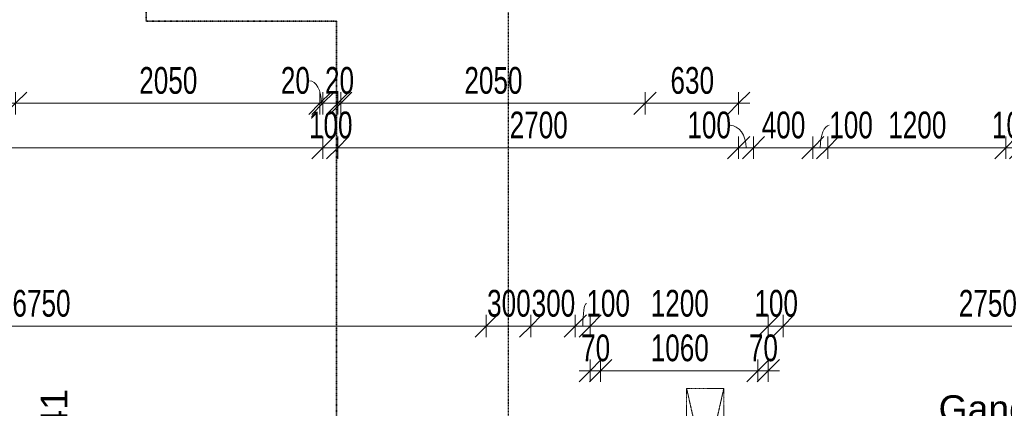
# Model space of a CAD drawing. Header units: millimetres. Extents: x -80560 to 110805, y -11020 to 52719.
# Tile 24 of 152: x 42402 to 49034, y 36368 to 38983. Entities that reach past the tile are written whole.
import ezdxf

# ---------------------------------------------------------------- set-up
doc = ezdxf.new("R2010")
doc.units = ezdxf.units.MM
for name, pattern in [('CENTER2', [20, 8, -4, 4, -4]), ('DASHDOT2', [8, 4, -2, 0, -2]), ('DASHED2-1', [3, 2, -1])]:
    doc.linetypes.add(name, pattern=pattern)
for name, color, linetype, lineweight in [('A-ANNO-DIMS', 211, 'Continuous', 9), ('A-ANNO-DIMS-100', 211, 'Continuous', 9), ('A-AREA-IDEN', 2, 'Continuous', 9), ('A-DETL', 90, 'Continuous', 18), ('A-GLAZ-IDEN', 152, 'Continuous', 18), ('G-ANNO-SYMB', 111, 'Continuous', 9), ('S-GRID', 1, 'Continuous', 9)]:
    doc.layers.add(name, color=color, linetype=linetype, lineweight=lineweight)
doc.styles.add('Arial', font='arial.ttf', dxfattribs={"height": 180})
doc.styles.add('Arial_6', font='arial.ttf', dxfattribs={"width": 0.7, "height": 180})
doc.dimstyles.new('n3o_1_8', dxfattribs={"dimscale": 304.8, "dimtxt": 183.646692, "dimasz": 0.492126, "dimexe": 0.246063, "dimexo": 0.0625, "dimgap": 0.032808, "dimtad": 1, "dimdec": 0, "dimdsep": 46, "dimtxsty": 'Arial_6', "dimblk1": 'OBLIQUE', "dimblk2": 'OBLIQUE', "dimsah": 1, "dimcen": 0.09, "dimdle": 0.246063, "dimazin": 0, "dimtfac": 1, "dimtdec": 4, "dimtix": 1, "dimtmove": 0, "dimatfit": 3, "dimfxl": 0.246063, "dimfxlon": 1, "dimtvp": 1, "dimtolj": 1, "dimtzin": 0, "dimarcsym": 2})
doc.dimstyles.new('n3o_1_8_1', dxfattribs={"dimscale": 304.8, "dimtxt": 183.646692, "dimasz": 0.492126, "dimexe": 0.246063, "dimexo": 0.0625, "dimgap": 0.032808, "dimtad": 1, "dimdec": 0, "dimdsep": 46, "dimtxsty": 'Arial_6', "dimblk1": 'OBLIQUE', "dimblk2": 'OBLIQUE', "dimsah": 1, "dimcen": 0.09, "dimdle": 0.246063, "dimazin": 0, "dimtfac": 1, "dimtdec": 4, "dimtix": 1, "dimtmove": 2, "dimatfit": 3, "dimfxl": 0.246063, "dimfxlon": 1, "dimtvp": 1, "dimtolj": 1, "dimtzin": 0, "dimarcsym": 2})
doc.dimstyles.new('n3o_1_8_2', dxfattribs={"dimscale": 304.8, "dimtxt": 183.646692, "dimasz": 0.492126, "dimexe": 0.246063, "dimexo": 0.0625, "dimgap": 0.032808, "dimtad": 1, "dimdec": 0, "dimdsep": 46, "dimtxsty": 'Arial_6', "dimblk1": 'OBLIQUE', "dimblk2": 'OBLIQUE', "dimsah": 1, "dimcen": 0.09, "dimdle": 0.246063, "dimazin": 0, "dimtfac": 1, "dimtdec": 4, "dimtix": 1, "dimtmove": 1, "dimatfit": 3, "dimfxl": 0.246063, "dimfxlon": 1, "dimtvp": 1, "dimtolj": 1, "dimtzin": 0, "dimarcsym": 2})
doc.dimstyles.new('n3o_1_8_3', dxfattribs={"dimscale": 304.8, "dimtxt": 183.646692, "dimasz": 0.492126, "dimexe": 0.246063, "dimexo": 0.0625, "dimgap": 0.032808, "dimtad": 1, "dimdec": 0, "dimdsep": 46, "dimtxsty": 'Arial_6', "dimblk1": 'OBLIQUE', "dimblk2": 'OBLIQUE', "dimsah": 1, "dimcen": 0.09, "dimdle": 0.246063, "dimazin": 0, "dimtfac": 1, "dimtdec": 4, "dimtix": 1, "dimtmove": 0, "dimatfit": 3, "dimfxl": 0.246063, "dimfxlon": 1, "dimtvp": 1, "dimtolj": 1, "dimtzin": 0, "dimarcsym": 2})

# ---------------------------------------------------------------- blocks, each defined once
blk = doc.blocks.new('DIMBLOCK209-DO_00 begane grond')
at = {"layer": 'A-ANNO-DIMS-100'}
for p, q in [((38455.3, 38120.8), (38530.3, 38195.8)), ((38455.3, 38195.8), (38455.3, 38045.8)), ((38455.3, 38120.8), (38455.3, 38195.8)), ((44444.8, 38120.8), (44519.8, 38195.8)), ((44444.8, 38195.8), (44444.8, 38045.8)), ((44444.8, 38120.8), (44444.8, 38195.8)), ((38380.3, 38120.8), (44444.8, 38120.8)), ((38455.3, 38120.8), (38380.3, 38045.8)), ((44444.8, 38120.8), (44369.8, 38045.8))]:
    blk.add_line(p, q, dxfattribs=at)
at = {"layer": 'A-ANNO-DIMS-100', "color": 0, "insert": (41257.9, 38364.5), "char_height": 180, "width": 461.094, "attachment_point": 1, "line_spacing_factor": 0.941778, "style": 'Arial_6'}
blk.add_mtext('5990', dxfattribs=at)
blk = doc.blocks.new('_Oblique')
at = {"color": 0, "linetype": 'ByBlock', "lineweight": -2}
blk.add_line((-0.5, -0.5), (0.5, 0.5), dxfattribs=at)
blk = doc.blocks.new('DIMBLOCK210-DO_00 begane grond')
at = {"layer": 'A-ANNO-DIMS-100'}
for p, q in [((44444.8, 38120.8), (44519.8, 38195.8)), ((44444.8, 38195.8), (44444.8, 38045.8)), ((44444.8, 38120.8), (44444.8, 38195.8)), ((44544.8, 38120.8), (44619.8, 38195.8)), ((44544.8, 38195.8), (44544.8, 38045.8)), ((44544.8, 38120.8), (44544.8, 38195.8)), ((44444.8, 38120.8), (44369.8, 38045.8)), ((44444.8, 38120.8), (44544.8, 38120.8)), ((44544.8, 38120.8), (44469.8, 38045.8))]:
    blk.add_line(p, q, dxfattribs=at)
at = {"layer": 'A-ANNO-DIMS-100', "color": 0, "insert": (44350.7, 38364.5), "char_height": 180, "width": 345.821, "attachment_point": 1, "line_spacing_factor": 0.941778, "style": 'Arial_6'}
blk.add_mtext('100', dxfattribs=at)
blk = doc.blocks.new('DIMBLOCK211-DO_00 begane grond')
at = {"layer": 'A-ANNO-DIMS-100'}
for p, q in [((44544.8, 38120.8), (44619.8, 38195.8)), ((44544.8, 38195.8), (44544.8, 38045.8)), ((44544.8, 38120.8), (44544.8, 38195.8)), ((47244.8, 38120.8), (47319.8, 38195.8)), ((47244.8, 38195.8), (47244.8, 38045.8)), ((47244.8, 38120.8), (47244.8, 38195.8)), ((44544.8, 38120.8), (44469.8, 38045.8)), ((44544.8, 38120.8), (47244.8, 38120.8)), ((47244.8, 38120.8), (47169.8, 38045.8))]:
    blk.add_line(p, q, dxfattribs=at)
at = {"layer": 'A-ANNO-DIMS-100', "color": 0, "insert": (45702.7, 38364.5), "char_height": 180, "width": 461.094, "attachment_point": 1, "line_spacing_factor": 0.941778, "style": 'Arial_6'}
blk.add_mtext('2700', dxfattribs=at)
blk = doc.blocks.new('DIMBLOCK212-DO_00 begane grond')
at = {"layer": 'A-ANNO-DIMS-100'}
for p, q in [((47244.8, 38120.8), (47319.8, 38195.8)), ((47244.8, 38195.8), (47244.8, 38045.8)), ((47244.8, 38120.8), (47244.8, 38195.8)), ((47344.8, 38120.8), (47419.8, 38195.8)), ((47344.8, 38195.8), (47344.8, 38045.8)), ((47344.8, 38120.8), (47344.8, 38195.8)), ((47244.8, 38120.8), (47169.8, 38045.8)), ((47244.8, 38120.8), (47344.8, 38120.8)), ((47344.8, 38120.8), (47269.8, 38045.8))]:
    blk.add_line(p, q, dxfattribs=at)
blk.add_ellipse((47187.6, 38120.8), major_axis=(0, 151.3), ratio=0.70892, start_param=4.712389, end_param=6.283185, dxfattribs=at)
at = {"layer": 'A-ANNO-DIMS-100', "color": 0, "insert": (46899.4, 38364.5), "char_height": 180, "width": 345.821, "attachment_point": 1, "line_spacing_factor": 0.941778, "style": 'Arial_6'}
blk.add_mtext('100', dxfattribs=at)
blk = doc.blocks.new('DIMBLOCK213-DO_00 begane grond')
at = {"layer": 'A-ANNO-DIMS-100'}
for p, q in [((47344.8, 38120.8), (47419.8, 38195.8)), ((47344.8, 38195.8), (47344.8, 38045.8)), ((47344.8, 38120.8), (47344.8, 38195.8)), ((47744.8, 38120.8), (47819.8, 38195.8)), ((47744.8, 38195.8), (47744.8, 38045.8)), ((47744.8, 38120.8), (47744.8, 38195.8)), ((47344.8, 38120.8), (47269.8, 38045.8)), ((47344.8, 38120.8), (47744.8, 38120.8)), ((47744.8, 38120.8), (47669.8, 38045.8))]:
    blk.add_line(p, q, dxfattribs=at)
at = {"layer": 'A-ANNO-DIMS-100', "color": 0, "insert": (47400.7, 38364.5), "char_height": 180, "width": 345.821, "attachment_point": 1, "line_spacing_factor": 0.941778, "style": 'Arial_6'}
blk.add_mtext('400', dxfattribs=at)
blk = doc.blocks.new('DIMBLOCK214-DO_00 begane grond')
at = {"layer": 'A-ANNO-DIMS-100'}
for p, q in [((47744.8, 38120.8), (47819.8, 38195.8)), ((47744.8, 38195.8), (47744.8, 38045.8)), ((47744.8, 38120.8), (47744.8, 38195.8)), ((47844.8, 38120.8), (47919.8, 38195.8)), ((47844.8, 38195.8), (47844.8, 38045.8)), ((47844.8, 38120.8), (47844.8, 38195.8)), ((47744.8, 38120.8), (47669.8, 38045.8)), ((47744.8, 38120.8), (47844.8, 38120.8)), ((47844.8, 38120.8), (47769.8, 38045.8))]:
    blk.add_line(p, q, dxfattribs=at)
blk.add_ellipse((47855.3, 38120.8), major_axis=(0, 151.3), ratio=0.399757, start_param=0, end_param=1.570796, dxfattribs=at)
at = {"layer": 'A-ANNO-DIMS-100', "color": 0, "insert": (47855.3, 38364.5), "char_height": 180, "width": 345.821, "attachment_point": 1, "line_spacing_factor": 0.941778, "style": 'Arial_6'}
blk.add_mtext('100', dxfattribs=at)
blk = doc.blocks.new('DIMBLOCK215-DO_00 begane grond')
at = {"layer": 'A-ANNO-DIMS-100'}
for p, q in [((47844.8, 38120.8), (47919.8, 38195.8)), ((47844.8, 38195.8), (47844.8, 38045.8)), ((47844.8, 38120.8), (47844.8, 38195.8)), ((49044.8, 38120.8), (49119.8, 38195.8)), ((49044.8, 38195.8), (49044.8, 38045.8)), ((49044.8, 38120.8), (49044.8, 38195.8)), ((47844.8, 38120.8), (47769.8, 38045.8)), ((47844.8, 38120.8), (49044.8, 38120.8)), ((49044.8, 38120.8), (48969.8, 38045.8))]:
    blk.add_line(p, q, dxfattribs=at)
at = {"layer": 'A-ANNO-DIMS-100', "color": 0, "insert": (48252.7, 38364.5), "char_height": 180, "width": 461.094, "attachment_point": 1, "line_spacing_factor": 0.941778, "style": 'Arial_6'}
blk.add_mtext('1200', dxfattribs=at)
blk = doc.blocks.new('DIMBLOCK216-DO_00 begane grond')
at = {"layer": 'A-ANNO-DIMS-100'}
for p, q in [((49044.8, 38120.8), (49119.8, 38195.8)), ((49044.8, 38195.8), (49044.8, 38045.8)), ((49044.8, 38120.8), (49044.8, 38195.8)), ((49144.8, 38120.8), (49219.8, 38195.8)), ((49144.8, 38195.8), (49144.8, 38045.8)), ((49144.8, 38120.8), (49144.8, 38195.8)), ((49044.8, 38120.8), (48969.8, 38045.8)), ((49044.8, 38120.8), (49144.8, 38120.8)), ((49144.8, 38120.8), (49069.8, 38045.8))]:
    blk.add_line(p, q, dxfattribs=at)
at = {"layer": 'A-ANNO-DIMS-100', "color": 0, "insert": (48950.7, 38364.5), "char_height": 180, "width": 345.821, "attachment_point": 1, "line_spacing_factor": 0.941778, "style": 'Arial_6'}
blk.add_mtext('100', dxfattribs=at)
blk = doc.blocks.new('DIMBLOCK294-DO_00 begane grond')
at = {"layer": 'A-ANNO-DIMS-100'}
for p, q in [((38794.8, 36920.8), (38869.8, 36995.8)), ((38794.8, 36845.8), (38794.8, 36995.8)), ((45544.8, 36920.8), (45619.8, 36995.8)), ((45544.8, 36845.8), (45544.8, 36995.8)), ((38794.8, 36920.8), (38719.8, 36845.8)), ((38794.8, 36920.8), (45544.8, 36920.8)), ((38794.8, 36920.8), (38794.8, 36845.8)), ((45544.8, 36920.8), (45469.8, 36845.8)), ((45544.8, 36920.8), (45544.8, 36845.8))]:
    blk.add_line(p, q, dxfattribs=at)
at = {"layer": 'A-ANNO-DIMS-100', "color": 0, "insert": (42353.6, 37164.5), "char_height": 180, "width": 461.094, "attachment_point": 1, "line_spacing_factor": 0.941778, "style": 'Arial_6'}
blk.add_mtext('6750', dxfattribs=at)
blk = doc.blocks.new('DIMBLOCK295-DO_00 begane grond')
at = {"layer": 'A-ANNO-DIMS-100'}
for p, q in [((45544.8, 36920.8), (45619.8, 36995.8)), ((45544.8, 36845.8), (45544.8, 36995.8)), ((45844.8, 36920.8), (45919.8, 36995.8)), ((45844.8, 36845.8), (45844.8, 36995.8)), ((45544.8, 36920.8), (45469.8, 36845.8)), ((45544.8, 36920.8), (45844.8, 36920.8)), ((45544.8, 36920.8), (45544.8, 36845.8)), ((45844.8, 36920.8), (45769.8, 36845.8)), ((45844.8, 36920.8), (45844.8, 36845.8))]:
    blk.add_line(p, q, dxfattribs=at)
at = {"layer": 'A-ANNO-DIMS-100', "color": 0, "insert": (45550.7, 37164.5), "char_height": 180, "width": 345.821, "attachment_point": 1, "line_spacing_factor": 0.941778, "style": 'Arial_6'}
blk.add_mtext('300', dxfattribs=at)
blk = doc.blocks.new('DIMBLOCK296-DO_00 begane grond')
at = {"layer": 'A-ANNO-DIMS-100'}
for p, q in [((45844.8, 36920.8), (45919.8, 36995.8)), ((45844.8, 36845.8), (45844.8, 36995.8)), ((46144.8, 36920.8), (46219.8, 36995.8)), ((46144.8, 36845.8), (46144.8, 36995.8)), ((45844.8, 36920.8), (45769.8, 36845.8)), ((45844.8, 36920.8), (46144.8, 36920.8)), ((45844.8, 36920.8), (45844.8, 36845.8)), ((46144.8, 36920.8), (46069.8, 36845.8)), ((46144.8, 36920.8), (46144.8, 36845.8))]:
    blk.add_line(p, q, dxfattribs=at)
at = {"layer": 'A-ANNO-DIMS-100', "color": 0, "insert": (45850.7, 37164.5), "char_height": 180, "width": 345.821, "attachment_point": 1, "line_spacing_factor": 0.941778, "style": 'Arial_6'}
blk.add_mtext('300', dxfattribs=at)
blk = doc.blocks.new('DIMBLOCK297-DO_00 begane grond')
at = {"layer": 'A-ANNO-DIMS-100'}
for p, q in [((46144.8, 36920.8), (46219.8, 36995.8)), ((46144.8, 36845.8), (46144.8, 36995.8)), ((46244.8, 36920.8), (46319.8, 36995.8)), ((46244.8, 36845.8), (46244.8, 36995.8)), ((46144.8, 36920.8), (46069.8, 36845.8)), ((46144.8, 36920.8), (46244.8, 36920.8)), ((46144.8, 36920.8), (46144.8, 36845.8)), ((46244.8, 36920.8), (46169.8, 36845.8)), ((46244.8, 36920.8), (46244.8, 36845.8))]:
    blk.add_line(p, q, dxfattribs=at)
blk.add_ellipse((46219.2, 36920.8), major_axis=(0, 151.3), ratio=0.161036, start_param=0, end_param=1.570796, dxfattribs=at)
at = {"layer": 'A-ANNO-DIMS-100', "color": 0, "insert": (46219.2, 37164.5), "char_height": 180, "width": 345.821, "attachment_point": 1, "line_spacing_factor": 0.941778, "style": 'Arial_6'}
blk.add_mtext('100', dxfattribs=at)
blk = doc.blocks.new('DIMBLOCK298-DO_00 begane grond')
at = {"layer": 'A-ANNO-DIMS-100'}
for p, q in [((46244.8, 36920.8), (46319.8, 36995.8)), ((46244.8, 36845.8), (46244.8, 36995.8)), ((47444.8, 36920.8), (47519.8, 36995.8)), ((47444.8, 36845.8), (47444.8, 36995.8)), ((46244.8, 36920.8), (46169.8, 36845.8)), ((46244.8, 36920.8), (47444.8, 36920.8)), ((46244.8, 36920.8), (46244.8, 36845.8)), ((47444.8, 36920.8), (47369.8, 36845.8)), ((47444.8, 36920.8), (47444.8, 36845.8))]:
    blk.add_line(p, q, dxfattribs=at)
at = {"layer": 'A-ANNO-DIMS-100', "color": 0, "insert": (46652.7, 37164.5), "char_height": 180, "width": 461.094, "attachment_point": 1, "line_spacing_factor": 0.941778, "style": 'Arial_6'}
blk.add_mtext('1200', dxfattribs=at)
blk = doc.blocks.new('DIMBLOCK299-DO_00 begane grond')
at = {"layer": 'A-ANNO-DIMS-100'}
for p, q in [((47444.8, 36920.8), (47519.8, 36995.8)), ((47444.8, 36845.8), (47444.8, 36995.8)), ((47544.8, 36920.8), (47619.8, 36995.8)), ((47544.8, 36845.8), (47544.8, 36995.8)), ((47444.8, 36920.8), (47369.8, 36845.8)), ((47444.8, 36920.8), (47544.8, 36920.8)), ((47444.8, 36920.8), (47444.8, 36845.8)), ((47544.8, 36920.8), (47469.8, 36845.8)), ((47544.8, 36920.8), (47544.8, 36845.8))]:
    blk.add_line(p, q, dxfattribs=at)
at = {"layer": 'A-ANNO-DIMS-100', "color": 0, "insert": (47350.7, 37164.5), "char_height": 180, "width": 345.821, "attachment_point": 1, "line_spacing_factor": 0.941778, "style": 'Arial_6'}
blk.add_mtext('100', dxfattribs=at)
blk = doc.blocks.new('DIMBLOCK300-DO_00 begane grond')
at = {"layer": 'A-ANNO-DIMS-100'}
for p, q in [((47544.8, 36920.8), (47619.8, 36995.8)), ((47544.8, 36845.8), (47544.8, 36995.8)), ((50294.8, 36920.8), (50369.8, 36995.8)), ((50294.8, 36845.8), (50294.8, 36995.8)), ((47544.8, 36920.8), (47469.8, 36845.8)), ((47544.8, 36920.8), (50294.8, 36920.8)), ((47544.8, 36920.8), (47544.8, 36845.8)), ((50294.8, 36920.8), (50219.8, 36845.8)), ((50294.8, 36920.8), (50294.8, 36845.8))]:
    blk.add_line(p, q, dxfattribs=at)
at = {"layer": 'A-ANNO-DIMS-100', "color": 0, "insert": (48727.7, 37164.5), "char_height": 180, "width": 461.094, "attachment_point": 1, "line_spacing_factor": 0.941778, "style": 'Arial_6'}
blk.add_mtext('2750', dxfattribs=at)
blk = doc.blocks.new('DIMBLOCK334-DO_00 begane grond')
at = {"layer": 'A-ANNO-DIMS-100'}
for p, q in [((42374.8, 38420.8), (42449.8, 38495.8)), ((42374.8, 38495.8), (42374.8, 38345.8)), ((42374.8, 38420.8), (42374.8, 38495.8)), ((44424.8, 38420.8), (44499.8, 38495.8)), ((44424.8, 38495.8), (44424.8, 38345.8)), ((44424.8, 38420.8), (44424.8, 38495.8)), ((42299.8, 38420.8), (44424.8, 38420.8)), ((42374.8, 38420.8), (42299.8, 38345.8)), ((44424.8, 38420.8), (44349.8, 38345.8))]:
    blk.add_line(p, q, dxfattribs=at)
at = {"layer": 'A-ANNO-DIMS-100', "color": 0, "insert": (43207.7, 38664.5), "char_height": 180, "width": 461.094, "attachment_point": 1, "line_spacing_factor": 0.941778, "style": 'Arial_6'}
blk.add_mtext('2050', dxfattribs=at)
blk = doc.blocks.new('DIMBLOCK335-DO_00 begane grond')
at = {"layer": 'A-ANNO-DIMS-100'}
for p, q in [((44424.8, 38420.8), (44499.8, 38495.8)), ((44424.8, 38495.8), (44424.8, 38345.8)), ((44424.8, 38420.8), (44424.8, 38495.8)), ((44444.8, 38420.8), (44519.8, 38495.8)), ((44444.8, 38495.8), (44444.8, 38345.8)), ((44444.8, 38420.8), (44444.8, 38495.8)), ((44424.8, 38420.8), (44349.8, 38345.8)), ((44444.8, 38420.8), (44369.8, 38345.8)), ((44424.8, 38420.8), (44519.8, 38420.8))]:
    blk.add_line(p, q, dxfattribs=at)
blk.add_ellipse((44353.7, 38420.8), major_axis=(0, 151.3), ratio=0.535981, start_param=4.712389, end_param=6.283185, dxfattribs=at)
at = {"layer": 'A-ANNO-DIMS-100', "color": 0, "insert": (44161.6, 38664.5), "char_height": 180, "width": 230.547, "attachment_point": 1, "line_spacing_factor": 0.941778, "style": 'Arial_6'}
blk.add_mtext('20', dxfattribs=at)
blk = doc.blocks.new('DIMBLOCK336-DO_00 begane grond')
at = {"layer": 'A-ANNO-DIMS-100'}
for p, q in [((44544.8, 38420.8), (44619.8, 38495.8)), ((44544.8, 38495.8), (44544.8, 38345.8)), ((44544.8, 38420.8), (44544.8, 38495.8)), ((44564.8, 38420.8), (44639.8, 38495.8)), ((44564.8, 38495.8), (44564.8, 38345.8)), ((44564.8, 38420.8), (44564.8, 38495.8)), ((44469.8, 38420.8), (44564.8, 38420.8)), ((44544.8, 38420.8), (44469.8, 38345.8)), ((44564.8, 38420.8), (44489.8, 38345.8))]:
    blk.add_line(p, q, dxfattribs=at)
at = {"layer": 'A-ANNO-DIMS-100', "color": 0, "insert": (44458.8, 38664.5), "char_height": 180, "width": 230.547, "attachment_point": 1, "line_spacing_factor": 0.941778, "style": 'Arial_6'}
blk.add_mtext('20', dxfattribs=at)
blk = doc.blocks.new('DIMBLOCK337-DO_00 begane grond')
at = {"layer": 'A-ANNO-DIMS-100'}
for p, q in [((44564.8, 38420.8), (44639.8, 38495.8)), ((44564.8, 38495.8), (44564.8, 38345.8)), ((44564.8, 38420.8), (44564.8, 38495.8)), ((46614.8, 38420.8), (46689.8, 38495.8)), ((46614.8, 38495.8), (46614.8, 38345.8)), ((46614.8, 38420.8), (46614.8, 38495.8)), ((44564.8, 38420.8), (44489.8, 38345.8)), ((44564.8, 38420.8), (46614.8, 38420.8)), ((46614.8, 38420.8), (46539.8, 38345.8))]:
    blk.add_line(p, q, dxfattribs=at)
at = {"layer": 'A-ANNO-DIMS-100', "color": 0, "insert": (45397.7, 38664.5), "char_height": 180, "width": 461.094, "attachment_point": 1, "line_spacing_factor": 0.941778, "style": 'Arial_6'}
blk.add_mtext('2050', dxfattribs=at)
blk = doc.blocks.new('DIMBLOCK338-DO_00 begane grond')
at = {"layer": 'A-ANNO-DIMS-100'}
for p, q in [((46614.8, 38420.8), (46689.8, 38495.8)), ((46614.8, 38495.8), (46614.8, 38345.8)), ((46614.8, 38420.8), (46614.8, 38495.8)), ((47244.8, 38420.8), (47319.8, 38495.8)), ((47244.8, 38495.8), (47244.8, 38345.8)), ((47244.8, 38420.8), (47244.8, 38495.8)), ((46614.8, 38420.8), (46539.8, 38345.8)), ((46614.8, 38420.8), (47319.8, 38420.8)), ((47244.8, 38420.8), (47169.8, 38345.8))]:
    blk.add_line(p, q, dxfattribs=at)
at = {"layer": 'A-ANNO-DIMS-100', "color": 0, "insert": (46785.7, 38664.5), "char_height": 180, "width": 345.821, "attachment_point": 1, "line_spacing_factor": 0.941778, "style": 'Arial_6'}
blk.add_mtext('630', dxfattribs=at)
blk = doc.blocks.new('DIMBLOCK606-DO_00 begane grond')
at = {"layer": 'A-ANNO-DIMS-100'}
for p, q in [((46244.8, 36620.8), (46319.8, 36695.8)), ((46244.8, 36545.8), (46244.8, 36695.8)), ((46314.8, 36620.8), (46389.8, 36695.8)), ((46314.8, 36545.8), (46314.8, 36695.8)), ((46169.8, 36620.8), (46314.8, 36620.8)), ((46244.8, 36620.8), (46169.8, 36545.8)), ((46314.8, 36620.8), (46239.8, 36545.8)), ((46244.8, 36620.8), (46244.8, 36545.8)), ((46314.8, 36620.8), (46314.8, 36545.8))]:
    blk.add_line(p, q, dxfattribs=at)
at = {"layer": 'A-ANNO-DIMS-100', "color": 0, "insert": (46183.8, 36864.5), "char_height": 180, "width": 230.547, "attachment_point": 1, "line_spacing_factor": 0.941778, "style": 'Arial_6'}
blk.add_mtext('70', dxfattribs=at)
blk = doc.blocks.new('DIMBLOCK607-DO_00 begane grond')
at = {"layer": 'A-ANNO-DIMS-100'}
for p, q in [((46314.8, 36620.8), (46389.8, 36695.8)), ((46314.8, 36545.8), (46314.8, 36695.8)), ((47374.8, 36620.8), (47449.8, 36695.8)), ((47374.8, 36545.8), (47374.8, 36695.8)), ((46314.8, 36620.8), (46239.8, 36545.8)), ((46314.8, 36620.8), (47374.8, 36620.8)), ((46314.8, 36620.8), (46314.8, 36545.8)), ((47374.8, 36620.8), (47299.8, 36545.8)), ((47374.8, 36620.8), (47374.8, 36545.8))]:
    blk.add_line(p, q, dxfattribs=at)
at = {"layer": 'A-ANNO-DIMS-100', "color": 0, "insert": (46652.7, 36864.5), "char_height": 180, "width": 461.094, "attachment_point": 1, "line_spacing_factor": 0.941778, "style": 'Arial_6'}
blk.add_mtext('1060', dxfattribs=at)
blk = doc.blocks.new('DIMBLOCK608-DO_00 begane grond')
at = {"layer": 'A-ANNO-DIMS-100'}
for p, q in [((47374.8, 36620.8), (47449.8, 36695.8)), ((47374.8, 36545.8), (47374.8, 36695.8)), ((47444.8, 36620.8), (47519.8, 36695.8)), ((47444.8, 36545.8), (47444.8, 36695.8)), ((47374.8, 36620.8), (47299.8, 36545.8)), ((47444.8, 36620.8), (47369.8, 36545.8)), ((47374.8, 36620.8), (47519.8, 36620.8)), ((47374.8, 36620.8), (47374.8, 36545.8)), ((47444.8, 36620.8), (47444.8, 36545.8))]:
    blk.add_line(p, q, dxfattribs=at)
at = {"layer": 'A-ANNO-DIMS-100', "color": 0, "insert": (47313.8, 36864.5), "char_height": 180, "width": 230.547, "attachment_point": 1, "line_spacing_factor": 0.941778, "style": 'Arial_6'}
blk.add_mtext('70', dxfattribs=at)

msp = doc.modelspace()

# ---------------------------------------------------------------- linework, layer by layer
at = {"layer": 'A-DETL', "linetype": 'DASHED2-1'}
for p, q in [((47144.8, 35400), (46894.8, 36500)), ((47144.8, 36500), (46894.8, 35400)), ((46894.8, 35400), (46894.8, 36500)), ((46894.8, 36500), (47144.8, 36500)), ((47144.8, 36500), (47144.8, 35400))]:
    msp.add_line(p, q, dxfattribs=at)
at = {"layer": 'G-ANNO-SYMB', "linetype": 'DASHDOT2', "lineweight": 35}
for p, q in [((43253.6, 48623), (43253.6, 38972)), ((43253.6, 38972), (44537, 38972)), ((44537, 38972), (44537, 9065.8))]:
    msp.add_line(p, q, dxfattribs=at)
at = {"layer": 'S-GRID', "linetype": 'CENTER2', "lineweight": 25}
msp.add_line((45694.8, 4383.3), (45694.8, 52119.1), dxfattribs=at)

# ---------------------------------------------------------------- texts
at = {"layer": 'A-AREA-IDEN', "insert": (48591.6, 36455.2), "char_height": 180, "width": 729.536, "attachment_point": 1, "style": 'Arial'}
msp.add_mtext('Gang', dxfattribs=at)
at = {"layer": 'A-GLAZ-IDEN', "lineweight": 9, "insert": (42543.9, 35770.7), "char_height": 180, "width": 865.822, "attachment_point": 1, "rotation": 90, "style": 'Arial'}
msp.add_mtext('*0.141', dxfattribs=at)

# ---------------------------------------------------------------- dimensions: what is measured, and where the dimension line sits
at = {"layer": 'A-ANNO-DIMS'}
for base, p1, p2, dimstyle, override, picture, middle in [((44424.8, 38420.8), (42374.8, 38495.8), (44424.8, 38495.8), 'n3o_1_8', {"dimpost": '<>', "dimfxl": 2050}, 'DIMBLOCK334-DO_00 begane grond', (43399.8, 38522.7)), ((44564.8, 38420.8), (44544.8, 38495.8), (44564.8, 38495.8), 'n3o_1_8', {"dimpost": '<>', "dimfxl": 20}, 'DIMBLOCK336-DO_00 begane grond', (44554.8, 38522.7)), ((46614.8, 38420.8), (44564.8, 38495.8), (46614.8, 38495.8), 'n3o_1_8', {"dimpost": '<>', "dimfxl": 2050}, 'DIMBLOCK337-DO_00 begane grond', (45589.8, 38522.7)), ((47244.8, 38420.8), (46614.8, 38495.8), (47244.8, 38495.8), 'n3o_1_8', {"dimpost": '<>', "dimfxl": 630}, 'DIMBLOCK338-DO_00 begane grond', (46929.8, 38522.8)), ((44444.8189632, 38120.8340372), (38455.3189632, 38195.8340372), (44444.8189632, 38195.8340372), 'n3o_1_8', {"dimpost": '<>', "dimfxl": 5989.5}, 'DIMBLOCK209-DO_00 begane grond', (41450.0689632, 38222.7371755)), ((44544.8, 38120.8), (44444.8, 38195.8), (44544.8, 38195.8), 'n3o_1_8', {"dimpost": '<>', "dimfxl": 100}, 'DIMBLOCK210-DO_00 begane grond', (44494.8, 38222.7)), ((47244.8, 38120.8), (44544.8, 38195.8), (47244.8, 38195.8), 'n3o_1_8', {"dimpost": '<>', "dimfxl": 2700}, 'DIMBLOCK211-DO_00 begane grond', (45894.8, 38222.7)), ((47744.8, 38120.8), (47344.8, 38195.8), (47744.8, 38195.8), 'n3o_1_8', {"dimpost": '<>', "dimfxl": 400}, 'DIMBLOCK213-DO_00 begane grond', (47544.8, 38222.7)), ((49044.8, 38120.8), (47844.8, 38195.8), (49044.8, 38195.8), 'n3o_1_8', {"dimpost": '<>', "dimfxl": 1200}, 'DIMBLOCK215-DO_00 begane grond', (48444.8, 38222.7)), ((49144.8, 38120.8), (49044.8, 38195.8), (49144.8, 38195.8), 'n3o_1_8', {"dimpost": '<>', "dimfxl": 100}, 'DIMBLOCK216-DO_00 begane grond', (49094.8, 38222.7)), ((45844.8, 36920.8), (45544.8, 36845.8), (45844.8, 36845.8), 'n3o_1_8', {"dimpost": '<>', "dimfxl": 300}, 'DIMBLOCK295-DO_00 begane grond', (45694.8, 37022.8)), ((46144.8, 36920.8), (45844.8, 36845.8), (46144.8, 36845.8), 'n3o_1_8', {"dimpost": '<>', "dimfxl": 300}, 'DIMBLOCK296-DO_00 begane grond', (45994.8, 37022.8)), ((47444.8, 36920.8), (46244.8, 36845.8), (47444.8, 36845.8), 'n3o_1_8', {"dimpost": '<>', "dimfxl": 1200}, 'DIMBLOCK298-DO_00 begane grond', (46844.8, 37022.7)), ((47544.8, 36920.8), (47444.8, 36845.8), (47544.8, 36845.8), 'n3o_1_8', {"dimpost": '<>', "dimfxl": 100}, 'DIMBLOCK299-DO_00 begane grond', (47494.8, 37022.7)), ((50294.8, 36920.8), (47544.8, 36845.8), (50294.8, 36845.8), 'n3o_1_8', {"dimpost": '<>', "dimfxl": 2750}, 'DIMBLOCK300-DO_00 begane grond', (48919.8, 37022.7)), ((46314.8, 36620.8), (46244.8, 36545.8), (46314.8, 36545.8), 'n3o_1_8_3', {"dimpost": '<>', "dimfxl": 70}, 'DIMBLOCK606-DO_00 begane grond', (46279.8, 36722.7)), ((47374.8, 36620.8), (46314.8, 36545.8), (47374.8, 36545.8), 'n3o_1_8_3', {"dimpost": '<>', "dimfxl": 1060}, 'DIMBLOCK607-DO_00 begane grond', (46844.8, 36722.7)), ((47444.8, 36620.8), (47374.8, 36545.8), (47444.8, 36545.8), 'n3o_1_8_3', {"dimpost": '<>', "dimfxl": 70}, 'DIMBLOCK608-DO_00 begane grond', (47409.8, 36722.7))]:
    dim = msp.add_linear_dim(base=base, p1=p1, p2=p2, dimstyle=dimstyle, override=override, dxfattribs=at)
    dim.commit()
    dim.dimension.update_dxf_attribs({"geometry": picture, "text_midpoint": middle})
for base, p1, p2, dimstyle, override, picture, middle in [((44444.8, 38420.8), (44424.8, 38495.8), (44444.8, 38495.8), 'n3o_1_8_2', {"dimpost": '<>', "dimfxl": 20}, 'DIMBLOCK335-DO_00 begane grond', (44276.9, 38544.5)), ((47344.8, 38120.8), (47244.8, 38195.8), (47344.8, 38195.8), 'n3o_1_8_2', {"dimpost": '<>', "dimfxl": 100}, 'DIMBLOCK212-DO_00 begane grond', (47072.3, 38244.5)), ((47844.8, 38120.8), (47744.8, 38195.8), (47844.8, 38195.8), 'n3o_1_8_2', {"dimpost": '<>', "dimfxl": 100}, 'DIMBLOCK214-DO_00 begane grond', (48028.2, 38244.5)), ((45544.8, 36920.8), (38794.8, 36845.8), (45544.8, 36845.8), 'n3o_1_8_1', {"dimpost": '<>', "dimfxl": 6750}, 'DIMBLOCK294-DO_00 begane grond', (42584.2, 37044.5)), ((46244.8, 36920.8), (46144.8, 36845.8), (46244.8, 36845.8), 'n3o_1_8_2', {"dimpost": '<>', "dimfxl": 100}, 'DIMBLOCK297-DO_00 begane grond', (46392.1, 37044.5))]:
    dim = msp.add_linear_dim(base=base, p1=p1, p2=p2, dimstyle=dimstyle, override=override, dxfattribs=at)
    dim.commit()
    dim.dimension.update_dxf_attribs({"geometry": picture, "text_midpoint": middle, "dimtype": 160})

doc.saveas('drawing.dxf')
